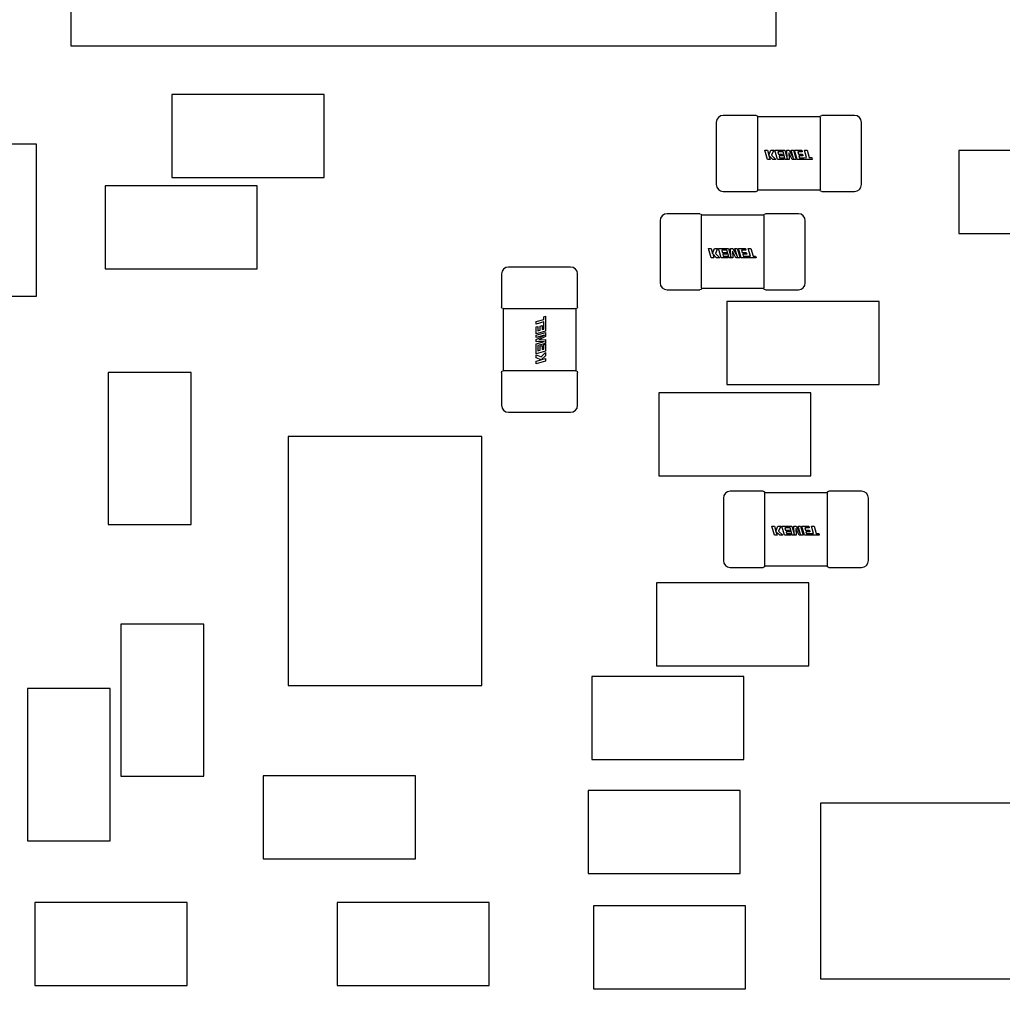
# Model space of a CAD drawing. Header units: millimetres. Extents: x 4 to 585, y 130 to 416.
# Tile 38 of 100: x 356.61 to 363.72, y 152.75 to 159.86. Entities that reach past the tile are written whole.
import ezdxf

# ---------------------------------------------------------------- set-up
doc = ezdxf.new("R2010")
doc.units = ezdxf.units.MM
doc.header["$LTSCALE"] = 0.75
doc.layers.add('Dimensions', color=7, linetype='Continuous', lineweight=13)
doc.layers.add('Visible', color=7, linetype='Continuous', lineweight=25)
doc.styles.get("Standard").update_dxf_attribs({"font": 'cour.ttf'})
doc.dimstyles.new('ISO-25', dxfattribs={"dimtxt": 2.5, "dimasz": 2.5, "dimexe": 1.5, "dimexo": 1.5, "dimgap": 1, "dimtad": 1, "dimdec": 1, "dimdsep": 46, "dimtxsty": 'Standard', "dimcen": 0, "dimclrd": 256, "dimclre": 256, "dimclrt": 256, "dimazin": 2, "dimtp": 0.1, "dimtm": 0.1, "dimtfac": 0.72, "dimtdec": 1, "dimtmove": 0, "dimatfit": 3, "dimfxl": 1, "dimarcsym": 0})

# ---------------------------------------------------------------- blocks, each defined once
blk = doc.blocks.new('*D65')
at = {"layer": 'Defpoints', "color": 0, "transparency": 16777216}
for p in [(354.890398, 150.917599), (374.653969, 150.917599)]:
    blk.add_point(p, dxfattribs=at)
at = {"layer": 'Dimensions', "lineweight": -2, "transparency": 16777216}
blk.add_line((356.390398, 150.917599), (382.641149, 150.917599), dxfattribs=at)
at = {"layer": 'Dimensions', "transparency": 16777216, "insert": (379.147559, 153.322513), "char_height": 2.5, "attachment_point": 5}
blk.add_mtext('2.2', dxfattribs=at)
blk = doc.blocks.new('*D66')
at = {"layer": 'Defpoints', "color": 0, "transparency": 16777216}
for p in [(365.906998, 168.828999), (374.653969, 168.828999)]:
    blk.add_point(p, dxfattribs=at)
at = {"layer": 'Dimensions', "lineweight": -2, "transparency": 16777216}
blk.add_line((367.406998, 168.828999), (385.303542, 168.828999), dxfattribs=at)
at = {"layer": 'Dimensions', "transparency": 16777216, "insert": (380.478756, 171.233913), "char_height": 2.5, "attachment_point": 5}
blk.add_mtext('20.1', dxfattribs=at)
blk = doc.blocks.new('*D67')
at = {"layer": 'Defpoints', "color": 0, "transparency": 16777216}
for p in [(365.906998, 184.577273), (365.906998, 168.828999)]:
    blk.add_point(p, dxfattribs=at)
at = {"layer": 'Dimensions', "lineweight": -2, "transparency": 16777216}
blk.add_line((365.906998, 170.328999), (365.906998, 195.096504), dxfattribs=at)
at = {"layer": 'Dimensions', "transparency": 16777216, "insert": (363.502084, 190.336888), "char_height": 2.5, "attachment_point": 5, "rotation": 90}
blk.add_mtext('46.7', dxfattribs=at)
blk = doc.blocks.new('*D69')
at = {"layer": 'Defpoints', "color": 0, "transparency": 16777216}
for p in [(352.154398, 178.958599), (374.653969, 178.958599)]:
    blk.add_point(p, dxfattribs=at)
at = {"layer": 'Dimensions', "lineweight": -2, "transparency": 16777216}
blk.add_line((353.654398, 178.958599), (385.305679, 178.958599), dxfattribs=at)
at = {"layer": 'Dimensions', "transparency": 16777216, "insert": (380.479824, 181.363513), "char_height": 2.5, "attachment_point": 5}
blk.add_mtext('30.3', dxfattribs=at)

msp = doc.modelspace()

# ---------------------------------------------------------------- linework, layer by layer
at = {"layer": 'Visible'}
for p, q in [((356.9816, 164.7748, 2.1555), (356.9816, 159.6748, 2.1555)), ((362.0816, 159.6748, 2.1555), (362.0816, 164.7748, 2.1555)), ((356.9816, 159.6748, 2.1555), (362.0816, 159.6748, 2.1555)), ((358.8116, 159.3244, 2.1055), (357.7116, 159.3244, 2.1055)), ((357.7116, 159.3244, 2.1055), (357.7116, 158.7244, 2.1055)), ((358.8116, 158.7244, 2.1055), (358.8116, 159.3244, 2.1055)), ((361.6482, 159.1224, 2.0555), (361.6482, 158.6724, 2.0555)), ((361.9362, 159.1724, 2.0555), (361.6982, 159.1724, 2.0555)), ((362.3982, 159.1614, 2.0435), (361.9482, 159.1614, 2.0435)), ((361.9482, 159.1213, 2.0935), (361.9482, 159.1224, 2.0935)), ((362.3982, 159.1224, 2.0935), (362.3982, 159.1213, 2.0935)), ((362.6482, 159.1724, 2.0555), (362.4102, 159.1724, 2.0555)), ((362.6982, 158.6724, 2.0555), (362.6982, 159.1224, 2.0555)), ((361.9482, 158.6834, 2.0945), (361.9482, 159.1114, 2.0945)), ((362.3982, 159.1114, 2.0945), (362.3982, 158.6834, 2.0945)), ((356.7328, 158.9648, 2.1055), (356.1328, 158.9648, 2.1055)), ((356.7328, 157.8648, 2.1055), (356.7328, 158.9648, 2.1055)), ((362.0176, 158.854, 2.0958), (361.9982, 158.9214, 2.0958)), ((361.9982, 158.9214, 2.0958), (362.0174, 158.9214, 2.0958)), ((362.0174, 158.9214, 2.0958), (362.0279, 158.8848, 2.0958)), ((362.0279, 158.8848, 2.0958), (362.0425, 158.9214, 2.0958)), ((362.0425, 158.9214, 2.0958), (362.063, 158.9214, 2.0958)), ((362.063, 158.9214, 2.0958), (362.0479, 158.8848, 2.0958)), ((362.0705, 158.9214, 2.0958), (362.1431, 158.9214, 2.0958)), ((362.0899, 158.854, 2.0958), (362.0705, 158.9214, 2.0958)), ((362.0934, 158.9086, 2.0958), (362.0981, 158.8918, 2.0958)), ((362.1307, 158.9086, 2.0958), (362.0934, 158.9086, 2.0958)), ((362.1464, 158.854, 2.0958), (362.1307, 158.9086, 2.0958)), ((362.1431, 158.9214, 2.0958), (362.1603, 158.8614, 2.0958)), ((362.157, 158.9214, 2.0958), (362.1749, 158.9214, 2.0958)), ((362.1603, 158.8614, 2.0958), (362.157, 158.9214, 2.0958)), ((362.1749, 158.9214, 2.0958), (362.2067, 158.8611, 2.0958)), ((362.1894, 158.9214, 2.0958), (362.2066, 158.9214, 2.0958)), ((362.2067, 158.8611, 2.0958), (362.1894, 158.9214, 2.0958)), ((362.2066, 158.9214, 2.0958), (362.2259, 158.854, 2.0958)), ((362.2147, 158.9214, 2.0958), (362.2656, 158.9214, 2.0958)), ((362.234, 158.854, 2.0958), (362.2147, 158.9214, 2.0958)), ((362.2375, 158.9086, 2.0958), (362.2423, 158.8918, 2.0958)), ((362.2692, 158.9086, 2.0958), (362.2375, 158.9086, 2.0958)), ((362.2656, 158.9214, 2.0958), (362.2692, 158.9086, 2.0958)), ((362.2852, 158.9214, 2.0958), (362.3044, 158.9214, 2.0958)), ((362.3008, 158.867, 2.0958), (362.2852, 158.9214, 2.0958)), ((362.3044, 158.9214, 2.0958), (362.32, 158.867, 2.0958)), ((364.5012, 158.918, 2.1055), (363.4012, 158.918, 2.1055)), ((363.4012, 158.918, 2.1055), (363.4012, 158.318, 2.1055)), ((362.0367, 158.854, 2.0958), (362.0176, 158.854, 2.0958)), ((362.0285, 158.8828, 2.0958), (362.0367, 158.854, 2.0958)), ((362.0571, 158.854, 2.0958), (362.0285, 158.8828, 2.0958)), ((362.0479, 158.8848, 2.0958), (362.0793, 158.854, 2.0958)), ((362.0793, 158.854, 2.0958), (362.0571, 158.854, 2.0958)), ((362.1397, 158.854, 2.0958), (362.0899, 158.854, 2.0958)), ((362.0981, 158.8918, 2.0958), (362.1271, 158.8918, 2.0958)), ((362.1017, 158.8794, 2.0958), (362.1053, 158.8669, 2.0958)), ((362.1306, 158.8794, 2.0958), (362.1017, 158.8794, 2.0958)), ((362.1053, 158.8669, 2.0958), (362.136, 158.8669, 2.0958)), ((362.1271, 158.8918, 2.0958), (362.1306, 158.8794, 2.0958)), ((362.136, 158.8669, 2.0958), (362.1397, 158.854, 2.0958)), ((362.1751, 158.854, 2.0958), (362.1464, 158.854, 2.0958)), ((362.1719, 158.9022, 2.0958), (362.1751, 158.854, 2.0958)), ((362.1964, 158.854, 2.0958), (362.1719, 158.9022, 2.0958)), ((362.2259, 158.854, 2.0958), (362.1964, 158.854, 2.0958)), ((362.3422, 158.854, 2.0958), (362.234, 158.854, 2.0958)), ((362.2423, 158.8918, 2.0958), (362.2712, 158.8918, 2.0958)), ((362.2458, 158.8794, 2.0958), (362.2495, 158.8669, 2.0958)), ((362.2747, 158.8794, 2.0958), (362.2458, 158.8794, 2.0958)), ((362.2495, 158.8669, 2.0958), (362.2803, 158.8669, 2.0958)), ((362.2712, 158.8918, 2.0958), (362.2747, 158.8794, 2.0958)), ((362.2803, 158.8669, 2.0958), (362.3008, 158.867, 2.0958)), ((362.32, 158.867, 2.0958), (362.3384, 158.867, 2.0958)), ((362.3384, 158.867, 2.0958), (362.3422, 158.854, 2.0958)), ((357.7116, 158.7244, 2.1055), (358.8116, 158.7244, 2.1055)), ((358.329, 158.664, 2.1055), (357.229, 158.664, 2.1055)), ((357.229, 158.664, 2.1055), (357.229, 158.064, 2.1055)), ((358.329, 158.064, 2.1055), (358.329, 158.664, 2.1055)), ((361.6982, 158.6224, 2.0555), (361.9362, 158.6224, 2.0555)), ((361.9482, 158.6724, 2.0935), (361.9482, 158.6734, 2.0935)), ((361.9482, 158.6334, 2.0435), (362.3982, 158.6334, 2.0435)), ((362.3982, 158.6734, 2.0935), (362.3982, 158.6724, 2.0935)), ((362.4102, 158.6224, 2.0555), (362.6482, 158.6224, 2.0555)), ((361.2418, 158.4112, 2.0555), (361.2418, 157.9612, 2.0555)), ((361.5298, 158.4612, 2.0555), (361.2918, 158.4612, 2.0555)), ((361.9918, 158.4502, 2.0435), (361.5418, 158.4502, 2.0435)), ((361.5418, 158.4101, 2.0935), (361.5418, 158.4112, 2.0935)), ((361.9918, 158.4112, 2.0935), (361.9918, 158.4101, 2.0935)), ((362.2418, 158.4612, 2.0555), (362.0038, 158.4612, 2.0555)), ((362.2918, 157.9612, 2.0555), (362.2918, 158.4112, 2.0555)), ((361.5418, 157.9722, 2.0945), (361.5418, 158.4002, 2.0945)), ((361.9918, 158.4002, 2.0945), (361.9918, 157.9722, 2.0945)), ((363.4012, 158.318, 2.1055), (364.5012, 158.318, 2.1055)), ((361.6112, 158.1428, 2.0958), (361.5918, 158.2102, 2.0958)), ((361.5918, 158.2102, 2.0958), (361.611, 158.2102, 2.0958)), ((361.611, 158.2102, 2.0958), (361.6215, 158.1736, 2.0958)), ((361.6215, 158.1736, 2.0958), (361.6361, 158.2102, 2.0958)), ((361.6361, 158.2102, 2.0958), (361.6566, 158.2102, 2.0958)), ((361.6566, 158.2102, 2.0958), (361.6415, 158.1736, 2.0958)), ((361.6641, 158.2102, 2.0958), (361.7367, 158.2102, 2.0958)), ((361.6835, 158.1428, 2.0958), (361.6641, 158.2102, 2.0958)), ((361.687, 158.1974, 2.0958), (361.6917, 158.1806, 2.0958)), ((361.7243, 158.1974, 2.0958), (361.687, 158.1974, 2.0958)), ((361.74, 158.1428, 2.0958), (361.7243, 158.1974, 2.0958)), ((361.7367, 158.2102, 2.0958), (361.7539, 158.1502, 2.0958)), ((361.7506, 158.2102, 2.0958), (361.7685, 158.2102, 2.0958)), ((361.7539, 158.1502, 2.0958), (361.7506, 158.2102, 2.0958)), ((361.7685, 158.2102, 2.0958), (361.8003, 158.1499, 2.0958)), ((361.783, 158.2102, 2.0958), (361.8002, 158.2102, 2.0958)), ((361.8003, 158.1499, 2.0958), (361.783, 158.2102, 2.0958)), ((361.8002, 158.2102, 2.0958), (361.8195, 158.1428, 2.0958)), ((361.8083, 158.2102, 2.0958), (361.8592, 158.2102, 2.0958)), ((361.8276, 158.1428, 2.0958), (361.8083, 158.2102, 2.0958)), ((361.8311, 158.1974, 2.0958), (361.8359, 158.1806, 2.0958)), ((361.8628, 158.1974, 2.0958), (361.8311, 158.1974, 2.0958)), ((361.8592, 158.2102, 2.0958), (361.8628, 158.1974, 2.0958)), ((361.8788, 158.2102, 2.0958), (361.898, 158.2102, 2.0958)), ((361.8944, 158.1558, 2.0958), (361.8788, 158.2102, 2.0958)), ((361.898, 158.2102, 2.0958), (361.9136, 158.1558, 2.0958)), ((361.6303, 158.1428, 2.0958), (361.6112, 158.1428, 2.0958)), ((361.6221, 158.1716, 2.0958), (361.6303, 158.1428, 2.0958)), ((361.6507, 158.1428, 2.0958), (361.6221, 158.1716, 2.0958)), ((361.6415, 158.1736, 2.0958), (361.6729, 158.1428, 2.0958)), ((361.6729, 158.1428, 2.0958), (361.6507, 158.1428, 2.0958)), ((361.7333, 158.1428, 2.0958), (361.6835, 158.1428, 2.0958)), ((361.6917, 158.1806, 2.0958), (361.7207, 158.1806, 2.0958)), ((361.6953, 158.1682, 2.0958), (361.6989, 158.1557, 2.0958)), ((361.7242, 158.1682, 2.0958), (361.6953, 158.1682, 2.0958)), ((361.6989, 158.1557, 2.0958), (361.7296, 158.1557, 2.0958)), ((361.7207, 158.1806, 2.0958), (361.7242, 158.1682, 2.0958)), ((361.7296, 158.1557, 2.0958), (361.7333, 158.1428, 2.0958)), ((361.7687, 158.1428, 2.0958), (361.74, 158.1428, 2.0958)), ((361.7655, 158.191, 2.0958), (361.7687, 158.1428, 2.0958)), ((361.79, 158.1428, 2.0958), (361.7655, 158.191, 2.0958)), ((361.8195, 158.1428, 2.0958), (361.79, 158.1428, 2.0958)), ((361.9358, 158.1428, 2.0958), (361.8276, 158.1428, 2.0958)), ((361.8359, 158.1806, 2.0958), (361.8648, 158.1806, 2.0958)), ((361.8394, 158.1682, 2.0958), (361.8431, 158.1557, 2.0958)), ((361.8683, 158.1682, 2.0958), (361.8394, 158.1682, 2.0958)), ((361.8431, 158.1557, 2.0958), (361.8739, 158.1557, 2.0958)), ((361.8648, 158.1806, 2.0958), (361.8683, 158.1682, 2.0958)), ((361.8739, 158.1557, 2.0958), (361.8944, 158.1558, 2.0958)), ((361.9136, 158.1558, 2.0958), (361.932, 158.1558, 2.0958)), ((361.932, 158.1558, 2.0958), (361.9358, 158.1428, 2.0958)), ((357.229, 158.064, 2.1055), (358.329, 158.064, 2.1055)), ((360.5948, 158.0762, 2.0555), (360.1448, 158.0762, 2.0555)), ((360.0948, 158.0262, 2.0555), (360.0948, 157.7882, 2.0555)), ((360.6448, 157.7882, 2.0555), (360.6448, 158.0262, 2.0555)), ((361.2918, 157.9112, 2.0555), (361.5298, 157.9112, 2.0555)), ((361.5418, 157.9612, 2.0935), (361.5418, 157.9622, 2.0935)), ((361.5418, 157.9222, 2.0435), (361.9918, 157.9222, 2.0435)), ((361.9918, 157.9622, 2.0935), (361.9918, 157.9612, 2.0935)), ((362.0038, 157.9112, 2.0555), (362.2418, 157.9112, 2.0555)), ((356.1328, 157.8648, 2.1055), (356.7328, 157.8648, 2.1055)), ((360.1058, 157.7762, 2.0435), (360.1058, 157.3262, 2.0435)), ((360.1448, 157.7762, 2.0935), (360.1458, 157.7762, 2.0935)), ((360.1558, 157.7762, 2.0945), (360.5838, 157.7762, 2.0945)), ((360.5937, 157.7762, 2.0935), (360.5948, 157.7762, 2.0935)), ((360.6338, 157.3262, 2.0435), (360.6338, 157.7762, 2.0435)), ((362.8248, 157.8258, 2.1055), (361.7248, 157.8258, 2.1055)), ((361.7248, 157.8258, 2.1055), (361.7248, 157.2258, 2.1055)), ((362.8248, 157.2258, 2.1055), (362.8248, 157.8258, 2.1055)), ((360.3458, 157.6824, 2.0958), (360.4002, 157.698, 2.0958)), ((360.4002, 157.7164, 2.0958), (360.4132, 157.7202, 2.0958)), ((360.4002, 157.698, 2.0958), (360.4002, 157.7164, 2.0958)), ((360.4132, 157.7202, 2.0958), (360.4132, 157.612, 2.0958)), ((360.3458, 157.6632, 2.0958), (360.3458, 157.6824, 2.0958)), ((360.4002, 157.6788, 2.0958), (360.3458, 157.6632, 2.0958)), ((360.3458, 157.6436, 2.0958), (360.3586, 157.6472, 2.0958)), ((360.3458, 157.5927, 2.0958), (360.3458, 157.6436, 2.0958)), ((360.3586, 157.6472, 2.0958), (360.3586, 157.6155, 2.0958)), ((360.3754, 157.6492, 2.0958), (360.3878, 157.6527, 2.0958)), ((360.3754, 157.6203, 2.0958), (360.3754, 157.6492, 2.0958)), ((360.3878, 157.6527, 2.0958), (360.3878, 157.6238, 2.0958)), ((360.3878, 157.6238, 2.0958), (360.4003, 157.6275, 2.0958)), ((360.4002, 157.6583, 2.0958), (360.4002, 157.6788, 2.0958)), ((360.4003, 157.6275, 2.0958), (360.4002, 157.6583, 2.0958)), ((360.4132, 157.612, 2.0958), (360.3458, 157.5927, 2.0958)), ((360.3458, 157.5846, 2.0958), (360.4132, 157.6039, 2.0958)), ((360.4061, 157.5847, 2.0958), (360.3458, 157.5674, 2.0958)), ((360.3458, 157.5529, 2.0958), (360.4061, 157.5847, 2.0958)), ((360.3458, 157.5674, 2.0958), (360.3458, 157.5846, 2.0958)), ((360.3458, 157.535, 2.0958), (360.3458, 157.5529, 2.0958)), ((360.3586, 157.6155, 2.0958), (360.3754, 157.6203, 2.0958)), ((360.4132, 157.5744, 2.0958), (360.365, 157.5499, 2.0958)), ((360.365, 157.5499, 2.0958), (360.4132, 157.5531, 2.0958)), ((360.4132, 157.6039, 2.0958), (360.4132, 157.5744, 2.0958)), ((360.4132, 157.5531, 2.0958), (360.4132, 157.5244, 2.0958)), ((360.4058, 157.5383, 2.0958), (360.3458, 157.535, 2.0958)), ((360.3458, 157.5211, 2.0958), (360.4058, 157.5383, 2.0958)), ((360.3458, 157.4485, 2.0958), (360.3458, 157.5211, 2.0958)), ((360.4132, 157.5244, 2.0958), (360.3586, 157.5087, 2.0958)), ((360.3586, 157.5087, 2.0958), (360.3586, 157.4714, 2.0958)), ((360.3754, 157.5051, 2.0958), (360.3878, 157.5086, 2.0958)), ((360.3754, 157.4761, 2.0958), (360.3754, 157.5051, 2.0958)), ((360.3878, 157.5086, 2.0958), (360.3878, 157.4797, 2.0958)), ((360.3878, 157.4797, 2.0958), (360.4003, 157.4833, 2.0958)), ((360.4003, 157.514, 2.0958), (360.4132, 157.5177, 2.0958)), ((360.4003, 157.4833, 2.0958), (360.4003, 157.514, 2.0958)), ((360.4132, 157.5177, 2.0958), (360.4132, 157.4679, 2.0958)), ((360.4132, 157.4679, 2.0958), (360.3458, 157.4485, 2.0958)), ((360.3458, 157.441, 2.0958), (360.3824, 157.4259, 2.0958)), ((360.3458, 157.4205, 2.0958), (360.3458, 157.441, 2.0958)), ((360.3824, 157.4059, 2.0958), (360.3458, 157.4205, 2.0958)), ((360.3586, 157.4714, 2.0958), (360.3754, 157.4761, 2.0958)), ((360.3824, 157.4259, 2.0958), (360.4132, 157.4573, 2.0958)), ((360.4132, 157.4351, 2.0958), (360.3844, 157.4065, 2.0958)), ((360.3844, 157.4065, 2.0958), (360.4132, 157.4147, 2.0958)), ((360.4132, 157.4573, 2.0958), (360.4132, 157.4351, 2.0958)), ((360.4132, 157.4147, 2.0958), (360.4132, 157.3956, 2.0958)), ((360.3458, 157.3954, 2.0958), (360.3824, 157.4059, 2.0958)), ((360.4132, 157.3956, 2.0958), (360.3458, 157.3762, 2.0958)), ((360.3458, 157.3762, 2.0958), (360.3458, 157.3954, 2.0958)), ((357.8504, 157.3138, 2.1055), (357.2504, 157.3138, 2.1055)), ((357.2504, 157.3138, 2.1055), (357.2504, 156.2138, 2.1055)), ((357.8504, 156.2138, 2.1055), (357.8504, 157.3138, 2.1055)), ((360.0948, 157.3142, 2.0555), (360.0948, 157.0762, 2.0555)), ((360.1458, 157.3262, 2.0935), (360.1448, 157.3262, 2.0935)), ((360.5838, 157.3262, 2.0945), (360.1558, 157.3262, 2.0945)), ((360.5948, 157.3262, 2.0935), (360.5937, 157.3262, 2.0935)), ((360.6448, 157.0762, 2.0555), (360.6448, 157.3142, 2.0555)), ((361.7248, 157.2258, 2.1055), (362.8248, 157.2258, 2.1055)), ((362.3322, 157.1654, 2.1055), (361.2322, 157.1654, 2.1055)), ((361.2322, 157.1654, 2.1055), (361.2322, 156.5654, 2.1055)), ((362.3322, 156.5654, 2.1055), (362.3322, 157.1654, 2.1055)), ((360.1448, 157.0262, 2.0555), (360.5948, 157.0262, 2.0555)), ((359.9522, 156.851, 2.0555), (358.5522, 156.851, 2.0555)), ((358.5522, 156.851, 2.0555), (358.5522, 155.051, 2.0555)), ((359.9522, 155.051, 2.0555), (359.9522, 156.851, 2.0555)), ((361.2322, 156.5654, 2.1055), (362.3322, 156.5654, 2.1055)), ((361.987, 156.4546, 2.0555), (361.749, 156.4546, 2.0555)), ((362.449, 156.4436, 2.0435), (361.999, 156.4436, 2.0435)), ((362.699, 156.4546, 2.0555), (362.461, 156.4546, 2.0555)), ((361.699, 156.4046, 2.0555), (361.699, 155.9546, 2.0555)), ((361.999, 156.4035, 2.0935), (361.999, 156.4046, 2.0935)), ((361.999, 155.9656, 2.0945), (361.999, 156.3936, 2.0945)), ((362.449, 156.4046, 2.0935), (362.449, 156.4035, 2.0935)), ((362.449, 156.3936, 2.0945), (362.449, 155.9656, 2.0945)), ((362.749, 155.9546, 2.0555), (362.749, 156.4046, 2.0555)), ((357.2504, 156.2138, 2.1055), (357.8504, 156.2138, 2.1055)), ((362.0684, 156.1362, 2.0958), (362.049, 156.2036, 2.0958)), ((362.049, 156.2036, 2.0958), (362.0682, 156.2036, 2.0958)), ((362.0682, 156.2036, 2.0958), (362.0787, 156.167, 2.0958)), ((362.0787, 156.167, 2.0958), (362.0933, 156.2036, 2.0958)), ((362.0933, 156.2036, 2.0958), (362.1138, 156.2036, 2.0958)), ((362.1138, 156.2036, 2.0958), (362.0987, 156.167, 2.0958)), ((362.1213, 156.2036, 2.0958), (362.1939, 156.2036, 2.0958)), ((362.1407, 156.1362, 2.0958), (362.1213, 156.2036, 2.0958)), ((362.1939, 156.2036, 2.0958), (362.2111, 156.1436, 2.0958)), ((362.2078, 156.2036, 2.0958), (362.2257, 156.2036, 2.0958)), ((362.2111, 156.1436, 2.0958), (362.2078, 156.2036, 2.0958)), ((362.2257, 156.2036, 2.0958), (362.2575, 156.1433, 2.0958)), ((362.2402, 156.2036, 2.0958), (362.2574, 156.2036, 2.0958)), ((362.2575, 156.1433, 2.0958), (362.2402, 156.2036, 2.0958)), ((362.2574, 156.2036, 2.0958), (362.2767, 156.1362, 2.0958)), ((362.2655, 156.2036, 2.0958), (362.3164, 156.2036, 2.0958)), ((362.2848, 156.1362, 2.0958), (362.2655, 156.2036, 2.0958)), ((362.3164, 156.2036, 2.0958), (362.32, 156.1908, 2.0958)), ((362.336, 156.2036, 2.0958), (362.3552, 156.2036, 2.0958)), ((362.3516, 156.1492, 2.0958), (362.336, 156.2036, 2.0958)), ((362.3552, 156.2036, 2.0958), (362.3708, 156.1492, 2.0958)), ((362.0875, 156.1362, 2.0958), (362.0684, 156.1362, 2.0958)), ((362.0793, 156.165, 2.0958), (362.0875, 156.1362, 2.0958)), ((362.1079, 156.1362, 2.0958), (362.0793, 156.165, 2.0958)), ((362.0987, 156.167, 2.0958), (362.1301, 156.1362, 2.0958)), ((362.1301, 156.1362, 2.0958), (362.1079, 156.1362, 2.0958)), ((362.1905, 156.1362, 2.0958), (362.1407, 156.1362, 2.0958)), ((362.1442, 156.1908, 2.0958), (362.1489, 156.174, 2.0958)), ((362.1815, 156.1908, 2.0958), (362.1442, 156.1908, 2.0958)), ((362.1489, 156.174, 2.0958), (362.1779, 156.174, 2.0958)), ((362.1525, 156.1616, 2.0958), (362.1561, 156.1491, 2.0958)), ((362.1814, 156.1616, 2.0958), (362.1525, 156.1616, 2.0958)), ((362.1561, 156.1491, 2.0958), (362.1868, 156.1491, 2.0958)), ((362.1779, 156.174, 2.0958), (362.1814, 156.1616, 2.0958)), ((362.1972, 156.1362, 2.0958), (362.1815, 156.1908, 2.0958)), ((362.1868, 156.1491, 2.0958), (362.1905, 156.1362, 2.0958)), ((362.2259, 156.1362, 2.0958), (362.1972, 156.1362, 2.0958)), ((362.2227, 156.1844, 2.0958), (362.2259, 156.1362, 2.0958)), ((362.2472, 156.1362, 2.0958), (362.2227, 156.1844, 2.0958)), ((362.2767, 156.1362, 2.0958), (362.2472, 156.1362, 2.0958)), ((362.393, 156.1362, 2.0958), (362.2848, 156.1362, 2.0958)), ((362.2883, 156.1908, 2.0958), (362.2931, 156.174, 2.0958)), ((362.32, 156.1908, 2.0958), (362.2883, 156.1908, 2.0958)), ((362.2931, 156.174, 2.0958), (362.322, 156.174, 2.0958)), ((362.2966, 156.1616, 2.0958), (362.3003, 156.1491, 2.0958)), ((362.3255, 156.1616, 2.0958), (362.2966, 156.1616, 2.0958)), ((362.3003, 156.1491, 2.0958), (362.3311, 156.1491, 2.0958)), ((362.322, 156.174, 2.0958), (362.3255, 156.1616, 2.0958)), ((362.3311, 156.1491, 2.0958), (362.3516, 156.1492, 2.0958)), ((362.3708, 156.1492, 2.0958), (362.3892, 156.1492, 2.0958)), ((362.3892, 156.1492, 2.0958), (362.393, 156.1362, 2.0958)), ((361.999, 155.9546, 2.0935), (361.999, 155.9556, 2.0935)), ((361.999, 155.9156, 2.0435), (362.449, 155.9156, 2.0435)), ((362.449, 155.9556, 2.0935), (362.449, 155.9546, 2.0935)), ((361.749, 155.9046, 2.0555), (361.987, 155.9046, 2.0555)), ((362.461, 155.9046, 2.0555), (362.699, 155.9046, 2.0555)), ((362.3168, 155.7938, 2.1055), (361.2168, 155.7938, 2.1055)), ((361.2168, 155.7938, 2.1055), (361.2168, 155.1938, 2.1055)), ((362.3168, 155.1938, 2.1055), (362.3168, 155.7938, 2.1055)), ((357.942, 155.495, 2.1055), (357.342, 155.495, 2.1055)), ((357.342, 155.495, 2.1055), (357.342, 154.395, 2.1055)), ((357.942, 154.395, 2.1055), (357.942, 155.495, 2.1055)), ((361.2168, 155.1938, 2.1055), (362.3168, 155.1938, 2.1055)), ((361.8469, 155.1156, 2.1055), (360.7469, 155.1156, 2.1055)), ((360.7469, 155.1156, 2.1055), (360.7469, 154.5156, 2.1055)), ((361.8469, 154.5156, 2.1055), (361.8469, 155.1156, 2.1055)), ((357.2662, 155.0278, 2.1055), (356.6662, 155.0278, 2.1055)), ((356.6662, 155.0278, 2.1055), (356.6662, 153.9278, 2.1055)), ((357.2662, 153.9278, 2.1055), (357.2662, 155.0278, 2.1055)), ((358.5522, 155.051, 2.0555), (359.9522, 155.051, 2.0555)), ((360.7469, 154.5156, 2.1055), (361.8469, 154.5156, 2.1055)), ((357.342, 154.395, 2.1055), (357.942, 154.395, 2.1055)), ((359.472, 154.3968, 2.1055), (358.372, 154.3968, 2.1055)), ((358.372, 154.3968, 2.1055), (358.372, 153.7968, 2.1055)), ((359.472, 153.7968, 2.1055), (359.472, 154.3968, 2.1055)), ((361.8215, 154.2901, 2.1055), (360.7215, 154.2901, 2.1055)), ((360.7215, 154.2901, 2.1055), (360.7215, 153.6901, 2.1055)), ((361.8215, 153.6901, 2.1055), (361.8215, 154.2901, 2.1055)), ((365.4498, 154.1984, 2.5055), (362.4018, 154.1984, 2.5055)), ((362.4018, 154.1984, 2.5055), (362.4018, 152.9284, 2.5055)), ((356.6662, 153.9278, 2.1055), (357.2662, 153.9278, 2.1055)), ((358.372, 153.7968, 2.1055), (359.472, 153.7968, 2.1055)), ((360.7215, 153.6901, 2.1055), (361.8215, 153.6901, 2.1055)), ((357.821, 153.4824, 2.1055), (356.721, 153.4824, 2.1055)), ((356.721, 153.4824, 2.1055), (356.721, 152.8824, 2.1055)), ((357.821, 152.8824, 2.1055), (357.821, 153.4824, 2.1055)), ((360.0054, 153.4824, 2.1055), (358.9054, 153.4824, 2.1055)), ((358.9054, 153.4824, 2.1055), (358.9054, 152.8824, 2.1055)), ((360.0054, 152.8824, 2.1055), (360.0054, 153.4824, 2.1055)), ((361.8596, 153.457, 2.1055), (360.7596, 153.457, 2.1055)), ((360.7596, 153.457, 2.1055), (360.7596, 152.857, 2.1055)), ((361.8596, 152.857, 2.1055), (361.8596, 153.457, 2.1055)), ((362.4018, 152.9284, 2.5055), (365.4498, 152.9284, 2.5055)), ((356.721, 152.8824, 2.1055), (357.821, 152.8824, 2.1055)), ((358.9054, 152.8824, 2.1055), (360.0054, 152.8824, 2.1055)), ((360.7596, 152.857, 2.1055), (361.8596, 152.857, 2.1055))]:
    msp.add_line(p, q, dxfattribs=at)
for centre, start, end in [((361.6982, 159.1224, 2.0555), 90, 180), ((362.6482, 159.1224, 2.0555), 0, 90), ((361.6982, 158.6724, 2.0555), 180, 270), ((362.6482, 158.6724, 2.0555), 270, 0), ((361.2918, 158.4112, 2.0555), 90, 180), ((362.2418, 158.4112, 2.0555), 0, 90), ((360.1448, 158.0262, 2.0555), 90, 180), ((360.5948, 158.0262, 2.0555), 0, 90), ((361.2918, 157.9612, 2.0555), 180, 270), ((362.2418, 157.9612, 2.0555), 270, 0), ((360.1448, 157.0762, 2.0555), 180, 270), ((360.5948, 157.0762, 2.0555), 270, 0), ((361.749, 156.4046, 2.0555), 90, 180), ((362.699, 156.4046, 2.0555), 0, 90), ((361.749, 155.9546, 2.0555), 180, 270), ((362.699, 155.9546, 2.0555), 270, 0)]:
    msp.add_arc(centre, 0.05, start, end, dxfattribs=at)
at = {"layer": 'Visible', "extrusion": (0, -5.1033e-12, -1)}
for centre, start, end in [((-361.9362, 159.1604, -2.0555), 90, 180), ((-362.4102, 159.1604, -2.0555), 0, 90), ((-361.9362, 158.6344, -2.0555), 180, 270), ((-362.4102, 158.6344, -2.0555), 270, 360), ((-361.5298, 158.4492, -2.0555), 90, 180), ((-362.0038, 158.4492, -2.0555), 0, 90), ((-361.5298, 157.9232, -2.0555), 180, 270), ((-362.0038, 157.9232, -2.0555), 270, 360), ((-361.987, 156.4426, -2.0555), 90, 180), ((-362.461, 156.4426, -2.0555), 0, 90), ((-361.987, 155.9166, -2.0555), 180, 270), ((-362.461, 155.9166, -2.0555), 270, 360)]:
    msp.add_arc(centre, 0.012, start, end, dxfattribs=at)
at = {"layer": 'Visible', "extrusion": (-1, 0, 0)}
for centre, start, end in [((-159.1224, 2.0555, -361.9482), 90, 180), ((-158.6724, 2.0555, -361.9482), 0, 90), ((-158.4112, 2.0555, -361.5418), 90, 180), ((-157.9612, 2.0555, -361.5418), 0, 90), ((-156.4046, 2.0555, -361.999), 90, 180), ((-155.9546, 2.0555, -361.999), 0, 90)]:
    msp.add_arc(centre, 0.038, start, end, dxfattribs=at)
at = {"layer": 'Visible', "extrusion": (1, 0, 0)}
for centre, start, end in [((159.1224, 2.0555, 362.3982), 360, 90), ((158.6724, 2.0555, 362.3982), 90, 180), ((158.4112, 2.0555, 361.9918), 360, 90), ((157.9612, 2.0555, 361.9918), 90, 180), ((156.4046, 2.0555, 362.449), 360, 90), ((155.9546, 2.0555, 362.449), 90, 180)]:
    msp.add_arc(centre, 0.038, start, end, dxfattribs=at)
at = {"layer": 'Visible', "extrusion": (5.1033e-12, 0, -1)}
for centre, start, end in [((-360.1068, 157.7882, -2.0555), 270, 360), ((-360.6328, 157.7882, -2.0555), 180, 270), ((-360.1068, 157.3142, -2.0555), 0, 90), ((-360.6328, 157.3142, -2.0555), 90, 180)]:
    msp.add_arc(centre, 0.012, start, end, dxfattribs=at)
at = {"layer": 'Visible', "extrusion": (0, 1, 0)}
for centre, start, end in [((-360.1448, 2.0555, 157.7762), 360, 90), ((-360.5948, 2.0555, 157.7762), 90, 180)]:
    msp.add_arc(centre, 0.038, start, end, dxfattribs=at)
at = {"layer": 'Visible', "extrusion": (0, -1, 0)}
for centre, start, end in [((360.1448, 2.0555, -157.3262), 90, 180), ((360.5948, 2.0555, -157.3262), 0, 90)]:
    msp.add_arc(centre, 0.038, start, end, dxfattribs=at)
at = {"layer": 'Visible'}
for points in [[(361.9482, 159.1114, 2.0945), (361.9482, 159.1146, 2.0945), (361.9482, 159.118, 2.0941), (361.9482, 159.1213, 2.0935)], [(362.3982, 159.1213, 2.0935), (362.3982, 159.118, 2.0941), (362.3982, 159.1146, 2.0945), (362.3982, 159.1114, 2.0945)], [(361.9482, 158.6734, 2.0935), (361.9482, 158.6768, 2.0941), (361.9482, 158.6802, 2.0945), (361.9482, 158.6834, 2.0945)], [(362.3982, 158.6834, 2.0945), (362.3982, 158.6802, 2.0945), (362.3982, 158.6768, 2.0941), (362.3982, 158.6734, 2.0935)], [(361.5418, 158.4002, 2.0945), (361.5418, 158.4034, 2.0945), (361.5418, 158.4068, 2.0941), (361.5418, 158.4101, 2.0935)], [(361.9918, 158.4101, 2.0935), (361.9918, 158.4068, 2.0941), (361.9918, 158.4034, 2.0945), (361.9918, 158.4002, 2.0945)], [(361.5418, 157.9622, 2.0935), (361.5418, 157.9656, 2.0941), (361.5418, 157.969, 2.0945), (361.5418, 157.9722, 2.0945)], [(361.9918, 157.9722, 2.0945), (361.9918, 157.969, 2.0945), (361.9918, 157.9656, 2.0941), (361.9918, 157.9622, 2.0935)], [(360.1458, 157.7762, 2.0935), (360.1492, 157.7762, 2.0941), (360.1526, 157.7762, 2.0945), (360.1558, 157.7762, 2.0945)], [(360.5838, 157.7762, 2.0945), (360.587, 157.7762, 2.0945), (360.5904, 157.7762, 2.0941), (360.5937, 157.7762, 2.0935)], [(360.1558, 157.3262, 2.0945), (360.1526, 157.3262, 2.0945), (360.1492, 157.3262, 2.0941), (360.1458, 157.3262, 2.0935)], [(360.5937, 157.3262, 2.0935), (360.5904, 157.3262, 2.0941), (360.587, 157.3262, 2.0945), (360.5838, 157.3262, 2.0945)], [(361.999, 156.3936, 2.0945), (361.999, 156.3968, 2.0945), (361.999, 156.4002, 2.0941), (361.999, 156.4035, 2.0935)], [(362.449, 156.4035, 2.0935), (362.449, 156.4002, 2.0941), (362.449, 156.3968, 2.0945), (362.449, 156.3936, 2.0945)], [(361.999, 155.9556, 2.0935), (361.999, 155.959, 2.0941), (361.999, 155.9624, 2.0945), (361.999, 155.9656, 2.0945)], [(362.449, 155.9656, 2.0945), (362.449, 155.9624, 2.0945), (362.449, 155.959, 2.0941), (362.449, 155.9556, 2.0935)]]:
    msp.add_open_spline(points, degree=3, dxfattribs=at)

# ---------------------------------------------------------------- dimensions: what is measured, and where the dimension line sits
at = {"layer": 'Dimensions'}
for feature_location, offset, dtype, picture, middle in [((365.907, 168.829), (0, 15.7483), 1, '*D67', (363.5021, 190.3369)), ((352.1544, 178.9586), (22.4996, 0), 0, '*D69', (380.4798, 181.3635)), ((365.907, 168.829), (8.747, 0), 0, '*D66', (380.4788, 171.2339)), ((354.8904, 150.9176), (19.7636, 0), 0, '*D65', (379.1476, 153.3225))]:
    dim = msp.add_ordinate_dim(feature_location=feature_location, offset=offset, dtype=dtype, origin=(319.1964, 148.6866), dimstyle='ISO-25', override={"dimlfac": 1}, dxfattribs=at)
    dim.commit()
    dim.dimension.update_dxf_attribs({"geometry": picture, "text_midpoint": middle})

doc.saveas('drawing.dxf')
